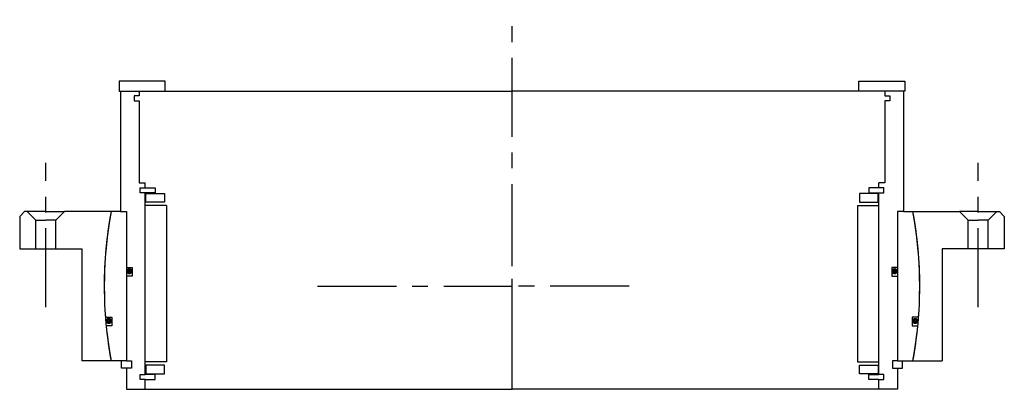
# Model space of a CAD drawing. Header units: millimetres. Extents: x -198 to 198, y -42 to 107.
import ezdxf

# ---------------------------------------------------------------- set-up
doc = ezdxf.new("R2010")
doc.units = ezdxf.units.MM
doc.linetypes.add('CENTER', pattern=[50.8, 31.75, -6.35, 6.35, -6.35])
doc.layers.add('Center', color=1, linetype='CENTER')

# ---------------------------------------------------------------- blocks, each defined once
blk = doc.blocks.new('in-sf278')
for p, q in [((-139.5, 82.5), (-158, 82.5)), ((-158, 82.5), (-158, 78.5)), ((-139.5, 78.5), (-139.5, 82.5)), ((139.5, 82.5), (158, 82.5)), ((139.5, 78.5), (139.5, 82.5)), ((158, 82.5), (158, 78.5)), ((-158, 78.5), (-139.5, 78.5)), ((-157.5, 78.5), (-157.5, 30)), ((-157.5, 78.5), (-150, 78.5)), ((-152, 76.5), (-152, 74.5)), ((-150, 76.5), (-152, 76.5)), ((-150, 78.5), (0, 78.5)), ((-150, 78.5), (-150, 76.5)), ((150, 78.5), (0, 78.5)), ((158, 78.5), (139.5, 78.5)), ((150, 78.5), (150, 76.5)), ((157.5, 78.5), (150, 78.5)), ((150, 76.5), (152, 76.5)), ((152, 76.5), (152, 74.5)), ((157.5, 78.5), (157.5, 30)), ((-152, 74.5), (-150, 74.5)), ((-150, 74.5), (-150, 41.5)), ((150, 74.5), (150, 41.5)), ((152, 74.5), (150, 74.5)), ((-150, 41.5), (-147.5, 41.5)), ((-147.5, 39.5), (-147.5, 41.5)), ((147.5, 39.5), (147.5, 41.5)), ((150, 41.5), (147.5, 41.5)), ((-149.5, 39.5), (-147.5, 39.5)), ((-149.5, 37.5), (-149.5, 39.5)), ((-147.5, 37.5), (-149.5, 37.5)), ((-147.5, 39.5), (-143.5, 39.5)), ((-147.5, -35.5), (-147.5, 37.5)), ((-143.5, 37.5), (-147.5, 37.5)), ((-147.25, 37.25), (-139.75, 37.25)), ((-147.25, 33.75), (-147.25, 37.25)), ((-143.5, 39.5), (-143.5, 37.5)), ((-139.75, 37.25), (-139.75, 33.75)), ((147.25, 37.25), (139.75, 37.25)), ((139.75, 37.25), (139.75, 33.75)), ((147.5, 39.5), (143.5, 39.5)), ((143.5, 39.5), (143.5, 37.5)), ((143.5, 37.5), (147.5, 37.5)), ((147.25, 33.75), (147.25, 37.25)), ((149.5, 39.5), (147.5, 39.5)), ((147.5, -35.5), (147.5, 37.5)), ((147.5, 37.5), (149.5, 37.5)), ((149.5, 37.5), (149.5, 39.5)), ((-139, 32.5), (-147.5, 32.5)), ((-139.75, 33.75), (-147.25, 33.75)), ((-139, 32.5), (-139, -30.5)), ((139, 32.5), (139, -30.5)), ((139, 32.5), (147.5, 32.5)), ((139.75, 33.75), (147.25, 33.75)), ((-157.5, 30), (-161.23, 30)), ((-157.5, 30), (-155, 30)), ((-155, 30), (-155, 7.5)), ((-155, 30), (-155, -30)), ((155, 30), (155, 7.5)), ((155, 30), (155, -30)), ((157.5, 30), (155, 30)), ((157.5, 30), (161.23, 30)), ((-155, 7.5), (-152.8, 7.5)), ((-155, 4), (-155, -30)), ((-152.8, 4), (-155, 4)), ((-152.8, 7.5), (-152.8, 4)), ((152.8, 7.5), (152.8, 4)), ((155, 7.5), (152.8, 7.5)), ((152.8, 4), (155, 4)), ((155, 4), (155, -30)), ((-163.52, -12.5), (-160.88, -12.5)), ((-160.88, -12.5), (-160.88, -16)), ((163.52, -12.5), (160.88, -12.5)), ((160.88, -12.5), (160.88, -16)), ((-160.88, -16), (-163.22, -16)), ((160.88, -16), (163.22, -16)), ((-155, -30), (-161.23, -30)), ((-157, -33), (-157, -30)), ((-155, -30), (-153, -30)), ((-153, -30), (-153, -33)), ((-139, -30.5), (-147.5, -30.5)), ((139, -30.5), (147.5, -30.5)), ((153, -30), (153, -33)), ((155, -30), (153, -30)), ((155, -30), (161.23, -30)), ((157, -33), (157, -30)), ((-155, -33), (-157, -33)), ((-155, -33), (-155, -41.5)), ((-153, -33), (-155, -33)), ((-149.5, -35.5), (-147.5, -35.5)), ((-149.5, -37.5), (-149.5, -35.5)), ((-143.5, -35.5), (-147.5, -35.5)), ((-147.25, -31.75), (-147.25, -35.25)), ((-139.75, -31.75), (-147.25, -31.75)), ((-147.25, -35.25), (-139.75, -35.25)), ((-143.5, -37.5), (-143.5, -35.5)), ((-139.75, -35.25), (-139.75, -31.75)), ((139.75, -35.25), (139.75, -31.75)), ((139.75, -31.75), (147.25, -31.75)), ((147.25, -35.25), (139.75, -35.25)), ((143.5, -35.5), (147.5, -35.5)), ((143.5, -37.5), (143.5, -35.5)), ((147.25, -31.75), (147.25, -35.25)), ((149.5, -35.5), (147.5, -35.5)), ((149.5, -37.5), (149.5, -35.5)), ((153, -33), (155, -33)), ((155, -33), (155, -41.5)), ((155, -33), (157, -33)), ((-147.5, -37.5), (-149.5, -37.5)), ((-147.5, -41.5), (-147.5, -37.5)), ((-147.5, -37.5), (-143.5, -37.5)), ((147.5, -37.5), (143.5, -37.5)), ((147.5, -41.5), (147.5, -37.5)), ((147.5, -37.5), (149.5, -37.5)), ((-155, -41.5), (-147.5, -41.5)), ((-147.5, -41.5), (0, -41.5)), ((147.5, -41.5), (0, -41.5)), ((155, -41.5), (147.5, -41.5))]:
    blk.add_line(p, q)
at = {"const_width": 1.2}
for points in [[(-153.26, 6, -1), (-154.56, 6, -1)], [(153.26, 6, 1), (154.56, 6, 1)], [(-161.5, -14, -1), (-162.8, -14, -1)], [(161.5, -14, 1), (162.8, -14, 1)]]:
    blk.add_lwpolyline(points, format="xyb", close=True, dxfattribs=at)
for start, end in [(169.4597, 184.3713), (355.6287, 10.5403), (185.5987, 190.5403), (349.4597, 354.4013)]:
    blk.add_arc((0, 0), 164, start, end)
at = {"layer": 'Center'}
blk.add_line((0, -41.5), (0, 107.19), dxfattribs=at)
blk = doc.blocks.new('4SF260-279 yderhus')
for p, q in [((-198, 28), (-196, 30)), ((-198, 28), (-198, 15)), ((-187.5, 30), (-196, 30)), ((-191.5, 26.5), (-195, 30)), ((-187.5, 30), (-180, 30)), ((-183.5, 26.5), (-180, 30)), ((-161.23, 30), (-180, 30)), ((161.23, 30), (180, 30)), ((187.5, 30), (180, 30)), ((183.5, 26.5), (180, 30)), ((187.5, 30), (196, 30)), ((191.5, 26.5), (195, 30)), ((198, 28), (196, 30)), ((198, 28), (198, 15)), ((-191.5, 15), (-191.5, 26.5)), ((-191.5, 26.5), (-187.5, 26.5)), ((-183.5, 26.5), (-187.5, 26.5)), ((-183.5, 15), (-183.5, 26.5)), ((183.5, 15), (183.5, 26.5)), ((183.5, 26.5), (187.5, 26.5)), ((191.5, 26.5), (187.5, 26.5)), ((191.5, 15), (191.5, 26.5)), ((-198, 15), (-187.5, 15)), ((-187.5, 15), (-183.5, 15)), ((-183.5, 15), (-173, 15)), ((-173, 15), (-173, -30)), ((173, 15), (173, -30)), ((183.5, 15), (173, 15)), ((187.5, 15), (183.5, 15)), ((198, 15), (187.5, 15)), ((-161.23, -30), (-173, -30)), ((161.23, -30), (173, -30))]:
    blk.add_line(p, q)
for start, end in [(169.4597, 190.5403), (349.4597, 10.5403)]:
    blk.add_arc((0, 0), 164, start, end)
at = {"layer": 'Center'}
for p, q in [((-187.5, -8.46), (-187.5, 49.54)), ((187.5, -8.46), (187.5, 49.54)), ((0, -30), (0, 30)), ((-78.25, 0), (0, 0)), ((47.13, 0), (0, 0))]:
    blk.add_line(p, q, dxfattribs=at)

msp = doc.modelspace()

# ---------------------------------------------------------------- block references
for name in ['in-sf278', '4SF260-279 yderhus']:
    msp.add_blockref(name, (0, 0))

doc.saveas('drawing.dxf')
